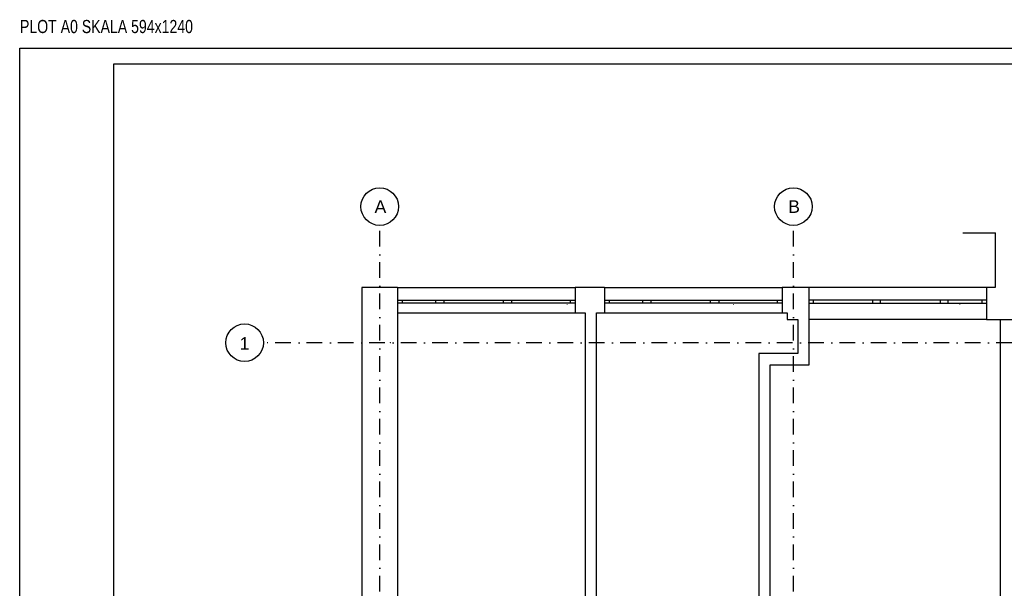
# Model space of a CAD drawing. Header units: metres. Extents: x -1979 to 4221, y -1333 to 1683.
# Tile 3 of 17: x -1979 to -408, y 776 to 1683. Entities that reach past the tile are written whole.
import ezdxf
from ezdxf.enums import TextEntityAlignment as Align

# ---------------------------------------------------------------- set-up
doc = ezdxf.new("R2010")
doc.units = ezdxf.units.M
doc.header["$LTSCALE"] = 50
doc.header["$MEASUREMENT"] = 0
for name, pattern in [('DASHDOTX2', [1, 0.5, -0.25, 0, -0.25]), ('DO', [1, 0.5, -0.24, 0.02, -0.24]), ('DP', [0.63, 0.35, -0.28])]:
    doc.linetypes.add(name, pattern=pattern)
for name, color, linetype in [('A_osie', 7, 'Continuous'), ('BS_lpd', 1, 'DP'), ('BS_ram', 2, 'Continuous'), ('BZ_osd', 1, 'DO'), ('BZ_txs', 2, 'Continuous'), ('k3_sciany istn', 1, 'DP')]:
    doc.layers.add(name, color=color, linetype=linetype)
doc.styles.add('BIKTS', font='bikromsw.shx', dxfattribs={"width": 0.85})
doc.styles.add('GENERATED_STYLE_1', font='arial.ttf')

# ---------------------------------------------------------------- blocks, each defined once
blk = doc.blocks.new('ARROWHEAD_4')
at = {"color": 0, "linetype": 'Continuous', "lineweight": 0}
blk.add_line((0, 0), (-1, 0), dxfattribs=at)
at = {"color": 0, "linetype": 'Continuous', "lineweight": 0, "flags": 128}
blk.add_lwpolyline([(-1, 0.2679), (0, 0), (-1, -0.2679)], close=True, dxfattribs=at)

msp = doc.modelspace()

# ---------------------------------------------------------------- linework, layer by layer
at = {"layer": 'A_osie', "color": 18, "linetype": 'DASHDOTX2', "lineweight": 5}
for p in [(-1387.913, 1167.519), (-1387.913, 1167.519), (-1404.866, 975.72), (-1404.866, 975.72), (-744.866, 975.72), (-744.866, 975.72)]:
    msp.add_point(p, dxfattribs=at)
at = {"layer": 'BS_lpd', "ltscale": 3}
msp.add_line((-474.559, 1342.789), (72.795, 1342.789), dxfattribs=at)
at = {"layer": 'BS_ram', "color": 1}
msp.add_lwpolyline([(-1979.273, -1332.668), (-1979.273, 1637.332), (4220.727, 1637.332), (4220.727, -1332.668)], close=True, dxfattribs=at)
at = {"layer": 'BS_ram'}
msp.add_lwpolyline([(-1829.273, -1307.668), (-1829.273, 1612.332), (4195.727, 1612.332), (4195.727, -1307.668)], close=True, dxfattribs=at)
at = {"layer": 'BZ_osd'}
for p, q in [((-1404.866, -479.16), (-1404.866, 1354.61)), ((-744.866, -379.16), (-744.866, 1354.61)), ((2553.595, 1167.519), (-1590.424, 1167.519))]:
    msp.add_line(p, q, dxfattribs=at)
at = {"layer": 'BZ_osd', "color": 7, "linetype": 'Continuous'}
for centre in [(-1404.866, 1384.61), (-744.866, 1384.61), (-1620.424, 1167.519)]:
    msp.add_circle(centre, 30, dxfattribs=at)
at = {"layer": 'k3_sciany istn', "linetype": 'Continuous'}
for p, q in [((-1376.516, 1255.619), (-1376.516, 1235.619)), ((-1376.516, 1255.619), (-1092.816, 1255.619)), ((-1092.816, 1255.619), (-1092.816, 1235.619)), ((-1046.216, 1255.619), (-1046.216, 1235.619)), ((-1046.216, 1255.619), (-762.516, 1255.619)), ((-762.516, 1255.619), (-762.516, 1235.619)), ((-720.316, 1255.619), (-720.316, 1235.619)), ((-436.616, 1255.619), (-720.316, 1255.619)), ((-436.616, 1255.619), (-436.616, 1235.619)), ((-1376.516, 1235.619), (-1376.516, 1230.619)), ((-1376.516, 1235.619), (-1369.016, 1235.619)), ((-1376.516, 1235.619), (-1376.516, 1230.619)), ((-1376.516, 1230.619), (-1376.516, 1215.119)), ((-1369.016, 1230.619), (-1376.516, 1230.619)), ((-1369.016, 1235.619), (-1369.016, 1230.619)), ((-1369.016, 1235.619), (-1315.316, 1235.619)), ((-1315.316, 1230.619), (-1369.016, 1230.619)), ((-1315.316, 1230.619), (-1315.316, 1235.619)), ((-1315.316, 1235.619), (-1308.816, 1235.619)), ((-1308.816, 1230.619), (-1315.316, 1230.619)), ((-1308.816, 1235.619), (-1302.316, 1235.619)), ((-1302.316, 1230.619), (-1308.816, 1230.619)), ((-1302.316, 1235.619), (-1302.316, 1230.619)), ((-1302.316, 1235.619), (-1207.316, 1235.619)), ((-1207.316, 1230.619), (-1302.316, 1230.619)), ((-1207.316, 1230.619), (-1207.316, 1235.619)), ((-1207.316, 1235.619), (-1200.816, 1235.619)), ((-1200.816, 1230.619), (-1207.316, 1230.619)), ((-1200.816, 1235.619), (-1194.316, 1235.619)), ((-1194.316, 1230.619), (-1200.816, 1230.619)), ((-1194.316, 1235.619), (-1194.316, 1230.619)), ((-1194.316, 1235.619), (-1100.316, 1235.619)), ((-1100.316, 1230.619), (-1194.316, 1230.619)), ((-1100.316, 1230.619), (-1100.316, 1235.619)), ((-1100.316, 1235.619), (-1092.816, 1235.619)), ((-1092.816, 1230.619), (-1100.316, 1230.619)), ((-1092.816, 1235.619), (-1092.816, 1230.619)), ((-1092.816, 1235.619), (-1092.816, 1230.619)), ((-1092.816, 1230.619), (-1092.816, 1215.119)), ((-1046.216, 1235.619), (-1046.216, 1230.619)), ((-1046.216, 1235.619), (-1038.716, 1235.619)), ((-1046.216, 1235.619), (-1046.216, 1230.619)), ((-1046.216, 1230.619), (-1046.216, 1215.119)), ((-1038.716, 1230.619), (-1046.216, 1230.619)), ((-1038.716, 1235.619), (-1038.716, 1230.619)), ((-1038.716, 1235.619), (-985.016, 1235.619)), ((-985.016, 1230.619), (-1038.716, 1230.619)), ((-985.016, 1230.619), (-985.016, 1235.619)), ((-985.016, 1235.619), (-978.516, 1235.619)), ((-978.516, 1230.619), (-985.016, 1230.619)), ((-978.516, 1235.619), (-972.016, 1235.619)), ((-972.016, 1230.619), (-978.516, 1230.619)), ((-972.016, 1235.619), (-972.016, 1230.619)), ((-972.016, 1235.619), (-877.016, 1235.619)), ((-877.016, 1230.619), (-972.016, 1230.619)), ((-877.016, 1230.619), (-877.016, 1235.619)), ((-877.016, 1235.619), (-870.516, 1235.619)), ((-870.516, 1230.619), (-877.016, 1230.619)), ((-870.516, 1235.619), (-864.016, 1235.619)), ((-864.016, 1230.619), (-870.516, 1230.619)), ((-864.016, 1235.619), (-864.016, 1230.619)), ((-864.016, 1235.619), (-770.016, 1235.619)), ((-770.016, 1230.619), (-864.016, 1230.619)), ((-770.016, 1230.619), (-770.016, 1235.619)), ((-770.016, 1235.619), (-762.516, 1235.619)), ((-762.516, 1230.619), (-770.016, 1230.619)), ((-762.516, 1235.619), (-762.516, 1230.619)), ((-762.516, 1235.619), (-762.516, 1230.619)), ((-762.516, 1230.619), (-762.516, 1215.119)), ((-720.316, 1235.619), (-720.316, 1230.619)), ((-712.816, 1235.619), (-720.316, 1235.619)), ((-720.316, 1235.619), (-720.316, 1230.619)), ((-720.316, 1230.619), (-720.316, 1204.419)), ((-720.316, 1230.619), (-712.816, 1230.619)), ((-712.816, 1230.619), (-712.816, 1235.619)), ((-618.816, 1235.619), (-712.816, 1235.619)), ((-712.816, 1230.619), (-618.816, 1230.619)), ((-612.316, 1235.619), (-618.816, 1235.619)), ((-618.816, 1235.619), (-618.816, 1230.619)), ((-618.816, 1230.619), (-612.316, 1230.619)), ((-605.816, 1235.619), (-612.316, 1235.619)), ((-612.316, 1230.619), (-605.816, 1230.619)), ((-605.816, 1230.619), (-605.816, 1235.619)), ((-510.816, 1235.619), (-605.816, 1235.619)), ((-605.816, 1230.619), (-510.816, 1230.619)), ((-504.316, 1235.619), (-510.816, 1235.619)), ((-510.816, 1235.619), (-510.816, 1230.619)), ((-510.816, 1230.619), (-504.316, 1230.619)), ((-497.816, 1235.619), (-504.316, 1235.619)), ((-504.316, 1230.619), (-497.816, 1230.619)), ((-497.816, 1230.619), (-497.816, 1235.619)), ((-444.116, 1235.619), (-497.816, 1235.619)), ((-497.816, 1230.619), (-444.116, 1230.619)), ((-436.616, 1235.619), (-444.116, 1235.619)), ((-444.116, 1235.619), (-444.116, 1230.619)), ((-444.116, 1230.619), (-436.616, 1230.619)), ((-436.616, 1235.619), (-436.616, 1230.619)), ((-436.616, 1235.619), (-436.616, 1230.619)), ((-436.616, 1230.619), (-436.616, 1204.419)), ((-1376.516, 1215.119), (-1092.816, 1215.119)), ((-1046.216, 1215.119), (-762.516, 1215.119)), ((-436.616, 1204.419), (-720.316, 1204.419))]:
    msp.add_line(p, q, dxfattribs=at)
at = {"layer": 'k3_sciany istn', "linetype": 'Continuous', "flags": 128}
for points in [[(-422.971, 1342.789), (-422.971, 1255.619)], [(-1433.186, 1255.619), (-1433.186, 645.712)], [(-1376.516, 1255.619), (-1433.186, 1255.619)], [(-1046.216, 1255.619), (-1092.816, 1255.619)], [(-754.916, 1255.619), (-762.516, 1255.619)], [(-720.316, 1255.619), (-754.916, 1255.619)], [(-422.971, 1255.619), (-436.616, 1255.619)], [(-1376.116, 645.712), (-1376.116, 1215.119)], [(-1092.816, 1215.119), (-1076.866, 1215.119)], [(-1076.866, 1215.119), (-1076.866, 645.712)], [(-1058.866, 645.712), (-1058.866, 1215.119)], [(-1058.866, 1215.119), (-1046.216, 1215.119)], [(-762.516, 1215.119), (-754.916, 1215.119)], [(-754.916, 1215.119), (-754.916, 1204.419)], [(-754.916, 1204.419), (-737.866, 1204.419)], [(-737.866, 1204.419), (-737.866, 1150.02)], [(-719.866, 1132.02), (-719.866, 1204.419)], [(-436.616, 1204.419), (-382.971, 1204.419)], [(-415.116, 1204.419), (-415.116, 645.712)], [(-737.866, 1150.02), (-799.866, 1150.02)], [(-799.866, 1150.02), (-799.866, 645.712)], [(-781.866, 1132.02), (-719.866, 1132.02)], [(-781.866, 645.712), (-781.866, 1132.02)]]:
    msp.add_lwpolyline(points, dxfattribs=at)

# ---------------------------------------------------------------- block references
at = {"layer": 'k3_sciany istn', "linetype": 'Continuous', "xscale": 0.0912, "yscale": 0.0912, "zscale": 0.0912, "rotation": 90}
for p in [(-1105.656, 1228.232), (-840.134, 1228.232), (-479.002, 1228.232)]:
    msp.add_blockref('ARROWHEAD_4', p, dxfattribs=at)

# ---------------------------------------------------------------- texts
at = {"layer": 'BZ_osd', "color": 7, "linetype": 'Continuous', "style": 'GENERATED_STYLE_1'}
for tag, text, p in [('A', 'A', (-1403.723, 1384.61)), ('B', 'A', (-743.723, 1384.61)), ('1', '1', (-1620.424, 1166.376))]:
    msp.add_attdef(tag, text=text, height=20, dxfattribs=at).set_placement(p, align=Align.MIDDLE_CENTER)
at = {"layer": 'BZ_txs', "color": 3, "style": 'BIKTS', "width": 0.8}
msp.add_text('PLOT A0 SKALA 594x1240', height=21, dxfattribs=at).set_placement((-1978.82, 1661.408))

doc.saveas('drawing.dxf')
